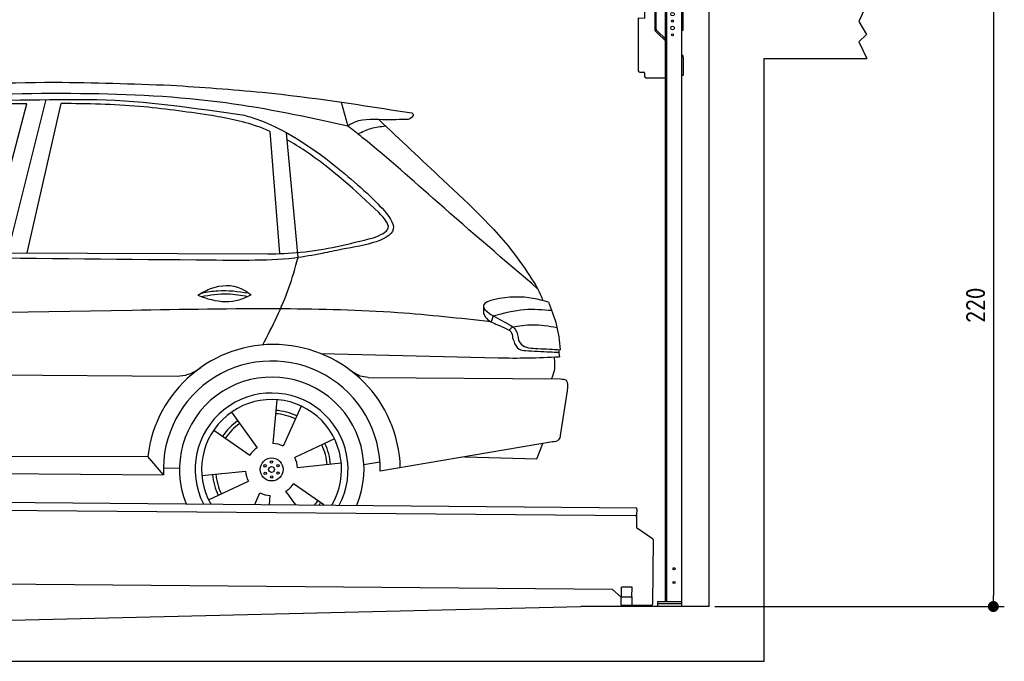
# Model space of a CAD drawing. Header units: millimetres. Extents: x -411 to 6777, y 0 to 6977.
# Tile 5 of 6: x 3183 to 6777, y 0 to 2342. Entities that reach past the tile are written whole.
import ezdxf

# ---------------------------------------------------------------- set-up
doc = ezdxf.new("R2010")
doc.units = ezdxf.units.MM
doc.layers.add('4', color=3, linetype='Continuous')
for name, color, linetype, lineweight in [('AM_0', 7, 'Continuous', 50), ('car', 10, 'Continuous', 25), ('Gebäude', 7, 'Continuous', 25), ('Plattform', 7, 'Continuous', 25), ('Ständer vorne', 7, 'Continuous', 25)]:
    doc.layers.add(name, color=color, linetype=linetype, lineweight=lineweight)
doc.styles.get("Standard").update_dxf_attribs({"font": 'ISOCP.SHX'})
doc.dimstyles.new('GEN-ISO', dxfattribs={"dimscale": 20, "dimtxt": 3.5, "dimasz": 2, "dimexe": 2, "dimexo": 1, "dimgap": 1.5, "dimtad": 1, "dimdec": 1, "dimlfac": 0.1, "dimdsep": 46, "dimtxsty": 'STANDARD', "dimblk": 'PUNKT', "dimcen": 2, "dimclrd": 256, "dimclre": 256, "dimclrt": 2, "dimadec": 0, "dimazin": 0, "dimtp": 0.1, "dimtm": 0.1, "dimtfac": 0.71, "dimtdec": 1, "dimtmove": 2, "dimatfit": 3, "dimldrblk": 'PUNKT', "dimfxl": 2, "dimtolj": 1, "dimarcsym": 0})

# ---------------------------------------------------------------- blocks, each defined once
blk = doc.blocks.new('PUNKT')
at = {"layer": '4', "color": 0, "linetype": 'ByBlock'}
blk.add_line((-0.5, 0), (-1, 0), dxfattribs=at)
at = {"layer": '4', "color": 0, "linetype": 'ByBlock', "const_width": 0.5}
blk.add_lwpolyline([(-0.25, 0, 1), (0.25, 0, 1)], format="xyb", close=True, dxfattribs=at)
blk = doc.blocks.new('*D69')
at = {"layer": '4', "lineweight": -2, "transparency": 16777216}
for p, q in [((6295.4, 2400), (6776.9, 2400)), ((6736.9, 2360), (6736.9, 240)), ((5720, 200), (6776.9, 200))]:
    blk.add_line(p, q, dxfattribs=at)
at = {"layer": 'Defpoints', "color": 0, "transparency": 16777216}
for p in [(6275.4, 2400), (5700, 200), (6736.9, 200)]:
    blk.add_point(p, dxfattribs=at)
at = {"layer": '4', "lineweight": -2, "transparency": 16777216, "xscale": 40, "yscale": 40, "zscale": 40}
for p, rotation in [((6736.9, 2400), 90), ((6736.9, 200), 270)]:
    blk.add_blockref('PUNKT', p, dxfattribs=dict(at, rotation=rotation))
at = {"layer": '4', "color": 2, "transparency": 16777216, "insert": (6671.9, 1300), "char_height": 70, "attachment_point": 5, "rotation": 90}
blk.add_mtext('220', dxfattribs=at)
blk = doc.blocks.new('UG Plattfrom Gl550')
at = {"layer": 'Plattform'}
for p, q in [((498.3, 603.8), (5435.1, 560.7)), ((5429.8, 530.7), (503, 573.7)), ((5435, 554.7), (5434.9, 535.7)), ((5435, 554.7), (5435.1, 560.7)), ((5434.9, 535.7), (5434.5, 488.2)), ((5434.5, 488.2), (5492.9, 448.7)), ((5495.1, 444.5), (5493, 208.2)), ((5347, 261.5), (621.4, 302.7)), ((5378.7, 233.7), (5347, 261.5)), ((5379.7, 235.2), (5380.1, 271.2)), ((5418.1, 270.8), (5380.1, 271.2)), ((5417.7, 234.8), (5418.1, 270.8)), ((5378.5, 205.2), (5378.7, 235.2)), ((5378.7, 235.2), (5418.7, 234.8)), ((5418.5, 204.8), (5418.7, 234.8)), ((5378.5, 205.2), (5418.5, 204.8)), ((5488, 203.2), (5414.8, 203.9))]:
    blk.add_line(p, q, dxfattribs=at)
for centre, radius, start, end in [((5429.9, 535.7), 5, 269.5, 359.5), ((5490.1, 444.5), 5, 359.5, 55.9134), ((5425.8, 243.8), 12, 227.6897, 228.0904), ((5414.9, 208.9), 5, 232.6301, 269.5), ((5488, 208.2), 5, 269.5, 359.5)]:
    blk.add_arc(centre, radius, start, end, dxfattribs=at)
blk = doc.blocks.new('Car_UG')
at = {"layer": 'car'}
for p, q in [((4335.9, 2084.9), (4360.6, 1997.9)), ((3049.2, 1522.4), (3188.4, 2067.2)), ((3119.4, 1502.8), (3258.9, 2083.2)), ((3195.1, 1523.2), (3313.9, 2069.2)), ((4117.6, 1529.9), (4077.5, 1975.5)), ((4183.9, 1515.6), (4137.4, 1971.2)), ((2018.2, 1516.7), (4071.9, 1528)), ((4898.3, 1310.6), (4890.6, 1288.6)), ((4969.6, 1271), (4957.5, 1258.2)), ((4270.6, 1166.3), (4917.8, 1157)), ((1740.1, 1072.2), (3746.7, 1078.5)), ((4444, 1080.7), (5146, 1082.9)), ((5170.6, 1040), (5147.6, 876.4)), ((4111.2, 996.4), (4099.2, 836.6)), ((4200.6, 974.2), (4136.9, 827.1)), ((3946.4, 949.2), (4041.9, 820.4)), ((3882.4, 882.9), (4014.8, 792.6)), ((4324, 855.1), (4179.5, 785.6)), ((5119.5, 852.3), (4491.4, 739.8)), ((5062.9, 790.2), (5084.5, 846)), ((4799.7, 795), (5062.9, 790.2)), ((1832.9, 770.4), (3642.9, 784.6)), ((3701, 717.8), (3642.9, 784.6)), ((4349.4, 766.5), (4190.1, 748.2)), ((4431.8, 763.6), (4490.2, 772.9)), ((3700.2, 744), (3759.2, 742.7)), ((3840.9, 716.5), (4000.2, 734.8)), ((1770.2, 716.1), (3701, 717.8)), ((3866.3, 628), (4010.8, 697.5)), ((4287.7, 613.9), (4175.5, 690.5)), ((4035.1, 613.6), (4053.4, 655.9)), ((4184.6, 613.8), (4148.4, 662.6)), ((4088.6, 613.6), (4091.1, 646.4))]:
    blk.add_line(p, q, dxfattribs=at)
for centre, radius in [((4095.2, 741.5), 41.9), ((4071.2, 754.5), 4.46), ((4094.4, 768.7), 4.46), ((4118.3, 755.7), 4.46), ((4072, 727.3), 4.46), ((4095.1, 741.5), 10.7), ((4095.9, 714.3), 4.46), ((4119, 728.6), 4.46)]:
    blk.add_circle(centre, radius, dxfattribs=at)
for centre, radius, start, end in [((4102.8, 735.3), 462.5, 2.1852, 173.8782), ((4095.8, 741.9), 395.6, 359.6869, 183.4999), ((4095.8, 741.9), 336.7, 337.6776, 202.4775), ((4095.2, 741.5), 279.1, 332.8088, 207.3462), ((4095.2, 741.5), 255.4, 330.0358, 210.1193), ((4095.1, 741.5), 204, 65.3726, 86.5671), ((4095.2, 741.5), 216.3, 65.4485, 86.5251), ((4095.2, 741.5), 216.3, 125.4485, 146.5251), ((4095.1, 741.5), 204, 125.3726, 146.5671), ((4095.2, 741.5), 95.2, 64.034, 87.5844), ((4095.1, 741.5), 204, 5.3726, 26.5671), ((4095.1, 741.5), 216.3, 5.4485, 26.5251), ((4095.2, 741.5), 95.2, 124.034, 147.5844), ((4095.1, 741.5), 95.2, 4.034, 27.5844), ((4095.1, 741.5), 216.3, 185.4485, 206.5251), ((4095.1, 741.5), 204, 185.3726, 206.5671), ((4095.1, 741.5), 95.2, 184.034, 207.5844), ((4095.1, 741.5), 95.2, 304.034, 327.5844), ((4095.1, 741.5), 95.2, 244.034, 267.5844), ((4095.1, 741.5), 204, 321.2555, 326.5671), ((4095.1, 741.5), 216.3, 323.8482, 326.5251)]:
    blk.add_arc(centre, radius, start, end, dxfattribs=at)
for points, knots in [([(2673.6, 2101.7), (2688.3, 2103.8), (2892.1, 2133.3), (3240, 2153.3), (3572.3, 2144.1), (3713.5, 2140.2)], [0, 0, 0, 0, 44.363443, 617.827051, 1041.677324, 1041.677324, 1041.677324, 1041.677324]), ([(3713.5, 2140.2), (3824.9, 2134), (4119.8, 2117.7), (4412.2, 2074.8), (4594.1, 2048)], [0, 0, 0, 0, 334.596694, 885.796742, 885.796742, 885.796742, 885.796742]), ([(4360.6, 1997.9), (4212.5, 2028.4), (3890.5, 2094.7), (3371.9, 2112.1), (2931.5, 2097.6), (2671.4, 2060.7), (2598.4, 2050.4)], [0, 0, 0, 0, 452.969864, 984.660554, 1551.463157, 1772.575196, 1772.575196, 1772.575196, 1772.575196]), ([(2694.7, 2041.5), (2699.6, 2042.3), (2889.8, 2073.3), (3138.1, 2082), (3380.2, 2085), (3434.7, 2085.7)], [0, 0, 0, 0, 14.958905, 578.066478, 741.647169, 741.647169, 741.647169, 741.647169]), ([(3434.7, 2085.7), (3437.6, 2085.6), (3621.2, 2082.5), (3803.6, 2057.8), (3983, 2033.5)], [0, 0, 0, 0, 8.707457, 550.797583, 550.797583, 550.797583, 550.797583]), ([(3188.4, 2067.2), (3174.9, 2066.9), (3075.5, 2064.8), (2904.7, 2061.4), (2749, 2038.7), (2678.4, 2028.4)], [666.326512, 666.326512, 666.326512, 666.326512, 706.624571, 964.215873, 1178.205668, 1178.205668, 1178.205668, 1178.205668]), ([(3853, 2032.7), (3768.5, 2043.9), (3589.5, 2067.6), (3409.2, 2070), (3313.9, 2069.2)], [0, 0, 0, 0, 255.50817, 540.950796, 540.950796, 540.950796, 540.950796]), ([(4077.5, 1975.5), (4062.4, 1982), (3990.2, 2009.7), (3913.4, 2022.6), (3853, 2032.7)], [496.692868, 496.692868, 496.692868, 496.692868, 546.059875, 728.869941, 728.869941, 728.869941, 728.869941]), ([(3983, 2033.5), (3992.1, 2030.8), (4122.8, 1993.1), (4274.9, 1889.8), (4402.4, 1780.6), (4434, 1753.4)], [0, 0, 0, 0, 28.300877, 407.953602, 533.273686, 533.273686, 533.273686, 533.273686]), ([(4567.3, 2023.6), (4540.9, 2022.8), (4476.9, 2020.7), (4400.8, 2025.5), (4365, 2000.8), (4360.6, 1997.9)], [0, 0, 0, 0, 80.522652, 194.664465, 210.337598, 210.337598, 210.337598, 210.337598]), ([(4474.2, 2022.3), (4552.5, 1949.8), (4731.7, 1783.9), (4944.6, 1591.7), (5039.9, 1442.6), (5060.7, 1410)], [0, 0, 0, 0, 320.576675, 734.270248, 850.262502, 850.262502, 850.262502, 850.262502]), ([(4594.1, 2048), (4595.8, 2046.4), (4601.5, 2041.3), (4590, 2023.4), (4576.1, 2023.5), (4567.3, 2023.6)], [0, 0, 0, 0, 6.503563, 21.332115, 46.748977, 46.748977, 46.748977, 46.748977]), ([(5060.7, 1410), (4937.4, 1513.5), (4721.5, 1694.6), (4492.8, 1896.3), (4378.8, 1983.9), (4360.6, 1997.9)], [0, 0, 0, 0, 483.056147, 845.367922, 914.230443, 914.230443, 914.230443, 914.230443]), ([(4397.3, 1969.6), (4413.3, 1977.2), (4445.4, 1992.5), (4480.7, 1997.3), (4498.4, 1999.8)], [0, 0, 0, 0, 52.794285, 106.128892, 106.128892, 106.128892, 106.128892]), ([(4477.3, 1683.1), (4391, 1761.8), (4285.5, 1857.9), (4162.9, 1932.5), (4140.1, 1944.9)], [0, 0, 0, 0, 349.622047, 427.224064, 427.224064, 427.224064, 427.224064]), ([(4434, 1753.4), (4448.8, 1739.2), (4484.5, 1704.7), (4586.9, 1590.1), (4379.5, 1555.8), (4295.1, 1537.1), (4272.3, 1532)], [0, 0, 0, 0, 64.508303, 155.959603, 359.557587, 434.696523, 434.696523, 434.696523, 434.696523]), ([(4458.1, 1590.9), (4483.4, 1601.3), (4534.4, 1622.3), (4496.5, 1662.7), (4477.3, 1683.1)], [0, 0, 0, 0, 64.897781, 131.027998, 131.027998, 131.027998, 131.027998]), ([(4071.9, 1528), (4112.5, 1529.5), (4243.4, 1534.4), (4370.4, 1567.8), (4458.1, 1590.9)], [0, 0, 0, 0, 121.545303, 392.179354, 392.179354, 392.179354, 392.179354]), ([(4272.3, 1532), (4238.6, 1525.2), (4151.2, 1507.4), (3996.6, 1502.9), (3876.9, 1502.8), (3811.9, 1502.7)], [0, 0, 0, 0, 103.03135, 267.243941, 462.405232, 462.405232, 462.405232, 462.405232]), ([(4058.7, 1195.7), (4092.8, 1264.2), (4144, 1367.4), (4173.9, 1478.4), (4183.9, 1515.6)], [0, 0, 0, 0, 228.776239, 344.156953, 344.156953, 344.156953, 344.156953]), ([(3820.1, 1374.7), (3836.1, 1384.5), (3882.2, 1412.9), (3960.6, 1416.3), (4001.7, 1386.9), (4013.7, 1378.2)], [0, 0, 0, 0, 56.386158, 162.852709, 206.792536, 206.792536, 206.792536, 206.792536]), ([(3820.1, 1374.7), (3836.1, 1368.8), (3884.3, 1351.8), (3955.1, 1349.6), (3999.8, 1371.4), (4013.7, 1378.2)], [5.208578, 5.208578, 5.208578, 5.208578, 44.198582, 121.455021, 156.55166, 156.55166, 156.55166, 156.55166]), ([(3831.8, 1370.5), (3864.2, 1375.9), (3920.8, 1385.4), (3977.2, 1376.6), (4001.3, 1372.3)], [0, 0, 0, 0, 73.878693, 129.282646, 129.282646, 129.282646, 129.282646]), ([(3833.7, 1383), (3853.2, 1386.9), (3909.6, 1397.4), (3966.9, 1390.2), (4004.3, 1384.9)], [7.57653, 7.57653, 7.57653, 7.57653, 52.544532, 137.659237, 137.659237, 137.659237, 137.659237]), ([(5099.2, 1362.9), (5063.2, 1372.1), (4992.3, 1390.4), (4805.8, 1355.3), (4908.8, 1303.6), (4960.9, 1277.5)], [0, 0, 0, 0, 123.107987, 242.156921, 363.520645, 363.520645, 363.520645, 363.520645]), ([(4898.3, 1310.6), (4936.2, 1321), (5006.1, 1340.2), (5078.4, 1335.2), (5111.5, 1332.8)], [0, 0, 0, 0, 116.874908, 215.743745, 215.743745, 215.743745, 215.743745]), ([(5099.2, 1362.9), (5110.2, 1336.4), (5133.4, 1280.6), (5140.7, 1220.6), (5144.6, 1189)], [0, 0, 0, 0, 85.533017, 180.427109, 180.427109, 180.427109, 180.427109]), ([(4890.6, 1288.6), (4777.2, 1299.9), (4524.7, 1325.1), (4086.9, 1331.2), (2954.4, 1298.1), (1961.1, 1279.8), (1151.4, 1264.8)], [0, 0, 0, 0, 341.879851, 760.963773, 1312.001547, 3741.308129, 3741.308129, 3741.308129, 3741.308129]), ([(4862.9, 1319.5), (4865.2, 1314.5), (4874.7, 1293.5), (4909.3, 1280.6), (4934.5, 1269.4), (4944.4, 1265)], [0, 0, 0, 0, 16.389871, 67.796127, 100.528992, 100.528992, 100.528992, 100.528992]), ([(4944.4, 1265), (4951.5, 1261.9), (4966.4, 1255.3), (4968.7, 1239.1), (4969.9, 1230.6)], [0, 0, 0, 0, 21.842303, 45.682515, 45.682515, 45.682515, 45.682515]), ([(4960.9, 1277.5), (4968.3, 1272.2), (4986.9, 1258.9), (4989.7, 1235.6), (4991.3, 1221.5)], [0, 0, 0, 0, 26.318616, 66.284673, 66.284673, 66.284673, 66.284673]), ([(4969.6, 1271), (4993.5, 1274.9), (5047.4, 1283.8), (5101.5, 1275.3), (5131.6, 1270.6)], [0, 0, 0, 0, 72.240439, 162.98683, 162.98683, 162.98683, 162.98683]), ([(4969.9, 1230.6), (4971.3, 1226.9), (4976.6, 1212.2), (4987.9, 1187), (5008.8, 1185.3), (5017.3, 1184.6)], [0, 0, 0, 0, 11.944086, 47.503692, 71.615823, 71.615823, 71.615823, 71.615823]), ([(4991.3, 1221.5), (4994.4, 1216.8), (5009.2, 1193.9), (5071.6, 1192.8), (5118.3, 1190.3), (5144.6, 1189)], [0, 0, 0, 0, 16.485849, 80.052138, 161.961551, 161.961551, 161.961551, 161.961551]), ([(4917.8, 1157), (4953.4, 1157.1), (5028, 1157.2), (5102.4, 1161.4), (5141.4, 1163.6)], [0, 0, 0, 0, 106.769841, 223.734473, 223.734473, 223.734473, 223.734473]), ([(5017.3, 1184.6), (5047, 1183.3), (5087.6, 1181.6), (5128.2, 1180.5), (5139.1, 1180.2)], [0, 0, 0, 0, 89.235627, 121.835134, 121.835134, 121.835134, 121.835134]), ([(5113.8, 1082.8), (5117.8, 1092.8), (5128.1, 1118.3), (5125.3, 1145.8), (5123.5, 1162.6)], [0, 0, 0, 0, 32.021295, 81.392264, 81.392264, 81.392264, 81.392264]), ([(3746.7, 1078.5), (3760.6, 1080), (3792.1, 1083.3), (3818.5, 1101.2), (3833.3, 1111.2)], [0, 0, 0, 0, 41.31295, 93.783848, 93.783848, 93.783848, 93.783848]), ([(4444, 1080.7), (4434.2, 1081.8), (4410.6, 1084.4), (4390.9, 1098), (4379.4, 1105.9)], [0, 0, 0, 0, 29.123879, 70.238093, 70.238093, 70.238093, 70.238093]), ([(5146, 1082.9), (5154, 1082.2), (5176.2, 1080.2), (5172.8, 1055.8), (5170.6, 1040)], [0, 0, 0, 0, 21.151799, 59.232385, 59.232385, 59.232385, 59.232385]), ([(5147.6, 876.4), (5146.4, 870.2), (5143.5, 855.6), (5128.3, 853.5), (5119.5, 852.3)], [0, 0, 0, 0, 17.391955, 40.853649, 40.853649, 40.853649, 40.853649])]:
    blk.add_open_spline(points, degree=3, knots=knots, dxfattribs=at)
for points in [[(3811.9, 1502.7), (3190.9, 1502.8), (2569.9, 1502.9), (1948.9, 1503)], [(5060.7, 1410), (5067, 1396), (5073.2, 1382), (5079.3, 1367.9)], [(4862.1, 1344.7), (4862.4, 1336.3), (4862.6, 1327.9), (4862.9, 1319.5)], [(5137.6, 1189.4), (5139.1, 1180.8), (5140.3, 1172.2), (5141.4, 1163.6)]]:
    blk.add_open_spline(points, degree=3, dxfattribs=at)
blk = doc.blocks.new('Ständer_vorne_GT220')
at = {"layer": 'Ständer vorne'}
for p, q in [((5465, 2348), (5465.2, 2378)), ((5465.2, 2378), (5501, 2377.7)), ((5501, 2390), (5501, 2307.2)), ((5506.1, 2307.2), (5506.1, 2390)), ((5595, 2400), (5511, 2400)), ((5595.1, 2395), (5511.1, 2395)), ((5511.2, 2387), (5600, 2387)), ((5540, 218), (5540, 2387)), ((5540, 2382), (5600, 2382)), ((5545, 218), (5545, 2382)), ((5600, 200), (5600, 2390)), ((5605, 2304), (5605, 2390)), ((5441, 2348.2), (5441, 2155)), ((5441, 2348.2), (5465, 2348)), ((5507.6, 2303.7), (5512.7, 2298.6)), ((5600, 2304), (5605, 2304)), ((5510.3, 2293.9), (5504.1, 2300)), ((5510.3, 2293.9), (5539.8, 2265)), ((5512.7, 2298.6), (5540, 2271.8)), ((5600, 2214), (5602, 2212.1)), ((5605, 2204.9), (5605, 2140)), ((5446, 2150), (5461.5, 2150)), ((5464, 2147.5), (5464, 2135)), ((5469, 2130), (5540, 2130)), ((5600, 2140), (5605, 2140)), ((5511, 218), (5600, 218)), ((5511, 218), (5511, 200)), ((5600, 210), (5511, 210)), ((5600, 200), (5511, 200))]:
    blk.add_line(p, q, dxfattribs=at)
for centre, radius in [((5566, 2362), 6.5), ((5566, 2337), 3.7), ((5566, 2312), 6.5), ((5566, 2287), 3.7), ((5571.4, 338), 3.7), ((5571.4, 288), 3.7)]:
    blk.add_circle(centre, radius, dxfattribs=at)
for centre, radius, start, end in [((5511.1, 2389.9), 10.1, 90.1445, 179.6512), ((5511.1, 2390), 5, 90, 180), ((5595, 2390), 10, 0, 90), ((5595, 2390), 5, 0, 90), ((5511.1, 2307.2), 10.1, 180, 225.5525), ((5511.1, 2307.2), 5, 179.6711, 225.5525), ((5595, 2204.9), 10, 0, 45.8814), ((5446, 2155), 5, 180, 270), ((5461.5, 2147.5), 2.5, 0, 90), ((5469, 2135), 5, 180, 270)]:
    blk.add_arc(centre, radius, start, end, dxfattribs=at)
blk = doc.blocks.new('Gebäude_380_GT220')
at = {"layer": 'Gebäude'}
for p, q in [((6275.4, 2400), (6246.4, 2335.9)), ((6246.4, 2335.9), (6274.3, 2288)), ((6274.3, 2288), (6246.4, 2261)), ((6246.4, 2261), (6275.4, 2200)), ((5900, 0), (5900, 2200)), ((5900, 2200), (6275.4, 2200)), ((3000, 146.1), (5231.6, 200)), ((5700, 200), (5231.6, 200)), ((0, 0), (5900, 0))]:
    blk.add_line(p, q, dxfattribs=at)
blk.add_lwpolyline([(5700, 200), (5700, 2400)], dxfattribs=at)

msp = doc.modelspace()

# ---------------------------------------------------------------- block references
at = {"layer": 'AM_0', "rotation": 359.4224719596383}
msp.add_blockref('Car_UG', (0, 0), dxfattribs=at)
at = {"layer": 'Gebäude'}
msp.add_blockref('Gebäude_380_GT220', (0, 0), dxfattribs=at)
at = {"layer": 'Plattform'}
msp.add_blockref('UG Plattfrom Gl550', (0, 0), dxfattribs=at)
at = {"layer": 'Ständer vorne'}
msp.add_blockref('Ständer_vorne_GT220', (0, 0), dxfattribs=at)

# ---------------------------------------------------------------- dimensions: what is measured, and where the dimension line sits
at = {"layer": '4'}
dim = msp.add_linear_dim(base=(6736.86, 200), p1=(6275.45, 2400), p2=(5700, 200), angle=90, dimstyle='GEN-ISO', override={"dimtdec": 3, "dimtolj": 0}, dxfattribs=at)
dim.commit()
dim.dimension.update_dxf_attribs({"geometry": '*D69', "text_midpoint": (6671.85, 1300)})

doc.saveas('drawing.dxf')
